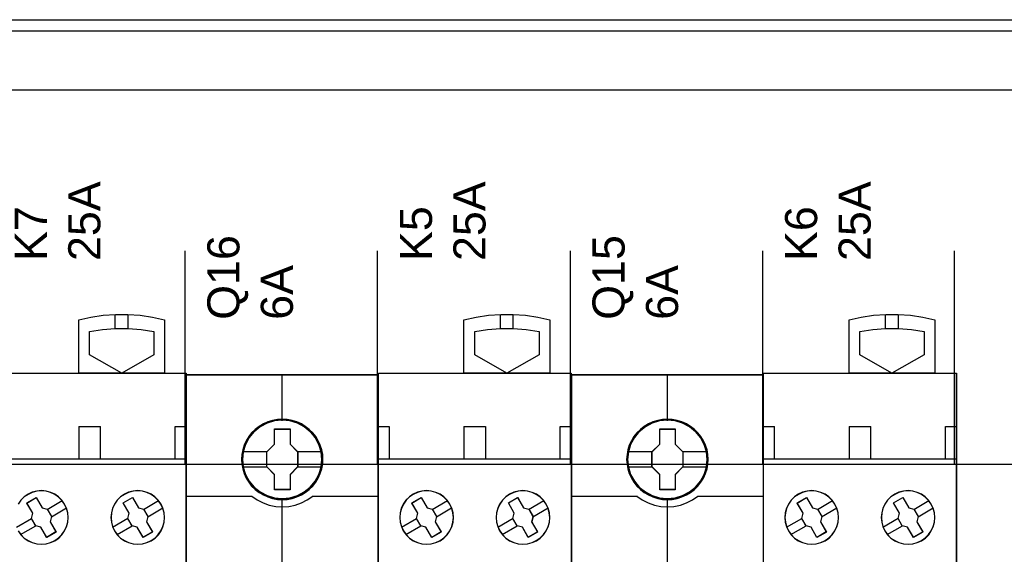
# Model space of a CAD drawing. Extents: x -558982 to 5119495, y -5290134 to 121759.
# Tile 146 of 256: x -473658 to -472737, y -20848 to -20348. Entities that reach past the tile are written whole.
import ezdxf

# ---------------------------------------------------------------- set-up
doc = ezdxf.new("R2010")
doc.units = 0
doc.header["$MEASUREMENT"] = 0
doc.layers.get('0').update_dxf_attribs({"color": 252})
doc.layers.add('45', color=8, linetype='Continuous')
doc.layers.add('50', color=7, linetype='Continuous')
doc.styles.get("Standard").update_dxf_attribs({"font": 'arial.ttf', "bigfont": 'BIGFONT.SHX'})

# ---------------------------------------------------------------- blocks, each defined once
blk = doc.blocks.new('*U1072')
at = {"layer": '50', "color": 7}
for points in [[(503.983265, -85.921426), (839.76091, -85.921426), (839.76091, -735.000783), (503.983265, -735.000783), (503.983265, -85.921426)], [(507.824617, -92.486155), (835.919558, -92.486155), (835.919558, -379.414356), (507.824617, -379.414356), (507.824617, -92.486155)]]:
    blk.add_lwpolyline(points, dxfattribs=at)
blk = doc.blocks.new('*U1074')
at = {"layer": '50', "color": 7}
for points in [[(827.968097, -86.991273), (515.970229, -86.991273)], [(827.968097, -86.991273), (515.970229, -86.991273)], [(509.985212, -127.5157), (834.016113, -127.5157)], [(827.968097, -86.991273), (515.970229, -86.991273)], [(509.985212, -127.5157), (834.016113, -127.5157)], [(617.924818, -127.558071), (617.924818, -107.546106)], [(635.898846, -127.558071), (635.898846, -107.546106)], [(653.960359, -127.558071), (653.960359, -107.546106)], [(671.937038, -127.558071), (671.937038, -107.546106)], [(689.850092, -127.558071), (689.850092, -107.546106)]]:
    blk.add_lwpolyline(points, dxfattribs=at)
blk = doc.blocks.new('*U1078')
at = {"layer": '45', "color": 7}
for points in [[(607.986082, -118.999294), (607.986082, -113.991144), (607.986082, -113.991144), (609.123255, -113.74513), (610.272151, -113.575263), (611.421047, -113.499116), (612.575805, -113.499116), (613.730563, -113.575263), (614.879459, -113.74513), (616.01077, -113.991144), (616.01077, -113.991144), (616.01077, -118.999294), (607.986082, -118.999294)], [(608.993476, -117.2641), (608.993476, -115.089244), (608.993476, -115.089244), (610.189481, -114.895793), (611.391349, -114.801999), (612.59908, -114.801999), (613.812673, -114.895793), (615.008678, -115.089244), (615.008678, -115.089244), (615.008678, -117.2641), (615.008678, -117.2641), (611.995214, -118.999294), (611.995214, -118.999294), (608.993476, -117.2641), (608.993476, -117.2641)], [(599.990556, -118.986054), (618.009651, -118.986054), (618.009651, -118.986054), (618.009651, -202.015715), (618.009651, -202.015715), (599.990556, -202.015715), (599.990556, -202.015715), (599.990556, -118.986054), (599.990556, -118.986054)], [(603.677601, -132.09359), (603.118779, -131.13717), (603.118779, -131.13717), (603.995248, -130.632557), (603.995248, -130.632557), (604.554071, -131.588976), (604.554071, -131.588976), (605.03054, -131.723931), (605.03054, -131.723931), (605.43054, -132.416308), (605.43054, -132.416308), (605.30701, -132.897451), (605.30701, -132.897451), (605.859951, -133.85387), (605.859951, -133.85387), (604.983482, -134.358484), (604.983482, -134.358484), (604.430541, -133.402065), (604.430541, -133.402065), (603.954072, -133.272978), (603.954072, -133.272978), (603.554072, -132.580601), (603.554072, -132.580601), (603.677601, -132.09359), (603.677601, -132.09359)], [(603.680742, -132.094732), (603.124081, -131.141032), (603.997159, -130.637853), (604.55382, -131.591553), (605.028447, -131.726124), (605.426899, -132.416533), (605.303847, -132.896309), (605.854649, -133.850009), (604.98157, -134.353188), (604.430769, -133.399488), (603.956142, -133.270767), (603.55769, -132.580359), (603.680742, -132.094732)], [(615.670519, -131.24418), (615.418265, -130.886574), (615.107346, -130.575866), (614.755363, -130.323783), (614.362315, -130.142048), (613.934069, -130.0248), (613.499956, -129.983763), (613.065843, -130.0248), (612.643463, -130.136186), (612.250416, -130.323783), (611.886699, -130.570004), (611.575781, -130.880711), (611.323526, -131.24418), (611.141668, -131.636961), (611.030207, -132.059054), (610.995009, -132.492872), (611.030207, -132.932553), (611.141668, -133.348783), (611.323526, -133.747427), (611.581647, -134.105033), (611.892566, -134.421603), (612.250416, -134.667824), (612.643463, -134.849559), (613.065843, -134.960944), (613.49409, -135.001981), (613.934069, -134.966807), (614.356449, -134.849559), (614.755363, -134.667824), (615.113213, -134.415741), (615.424131, -134.105033), (615.670519, -133.747427), (615.852377, -133.354646), (615.975572, -132.932553), (616.01077, -132.498735), (615.969705, -132.064917), (615.852377, -131.636961), (615.670519, -131.24418)], [(615.665937, -131.248134), (615.414215, -130.891659), (615.103954, -130.581936), (614.752715, -130.330651), (614.360498, -130.149491), (613.933157, -130.032615), (613.499962, -129.991708), (613.066767, -130.032615), (612.64528, -130.143648), (612.253063, -130.330651), (611.890116, -130.576092), (611.579855, -130.885816), (611.328134, -131.248134), (611.14666, -131.639671), (611.035435, -132.060428), (611.000311, -132.492872), (611.035435, -132.93116), (611.14666, -133.346073), (611.328134, -133.743455), (611.585709, -134.099929), (611.89597, -134.415496), (612.253063, -134.660938), (612.64528, -134.842097), (613.066767, -134.95313), (613.494108, -134.994037), (613.933157, -134.958974), (614.354644, -134.842097), (614.752715, -134.660938), (615.109808, -134.409653), (615.420069, -134.099929), (615.665937, -133.743455), (615.84741, -133.351917), (615.970344, -132.93116), (616.005468, -132.498716), (615.96449, -132.066272), (615.84741, -131.639671), (615.665937, -131.248134)], [(612.134954, -131.131379), (613.004882, -130.632557), (613.004882, -130.632557), (613.557404, -131.589123), (613.557404, -131.589123), (614.039391, -131.724098), (614.039391, -131.724098), (614.439087, -132.416582), (614.439087, -132.416582), (614.315651, -132.897799), (614.315651, -132.897799), (614.868173, -133.854365), (614.868173, -133.854365), (613.998245, -134.353188), (613.998245, -134.353188), (613.445724, -133.40249), (613.445724, -133.40249), (612.957859, -133.273383), (612.957859, -133.273383), (612.558162, -132.575031), (612.558162, -132.575031), (612.687476, -132.093814), (612.687476, -132.093814), (612.134954, -131.131379), (612.134954, -131.131379)], [(612.140256, -131.135256), (613.006809, -130.637853), (613.557187, -131.591696), (614.037304, -131.726287), (614.43545, -132.416799), (614.312493, -132.896646), (614.862871, -133.850489), (613.996318, -134.347892), (613.44594, -133.399901), (612.959968, -133.271161), (612.561823, -132.574797), (612.690634, -132.09495), (612.140256, -131.135256)]]:
    blk.add_lwpolyline(points, close=True, dxfattribs=at)
for points in [[(611.392664, -114.815239), (611.392664, -113.499116)], [(612.590933, -114.815239), (612.590933, -113.499116)], [(607.986082, -123.988383), (610.006172, -123.988383)], [(607.986082, -123.988383), (607.986082, -127.007258)], [(609.992917, -123.988383), (609.992917, -127.007258)], [(616.991653, -127.007258), (616.991653, -123.988383)], [(616.991653, -123.988383), (618.009651, -123.988383)], [(599.990556, -126.994018), (618.009651, -126.994018)], [(602.318482, -133.747427), (602.570708, -134.105033), (602.881592, -134.421603), (603.239401, -134.667824), (603.638271, -134.849559), (604.054737, -134.960944), (604.488801, -135.001981), (604.922865, -134.966807), (605.351063, -134.849559), (605.749933, -134.667824), (606.107742, -134.415741), (606.41276, -134.105033), (606.664986, -133.747427), (606.846824, -133.354646), (606.964138, -132.932553), (607.005199, -132.498735), (606.964138, -132.064917), (606.846824, -131.636961), (606.659121, -131.24418), (606.659121, -131.24418), (606.406894, -130.886574), (606.101876, -130.575866), (605.749933, -130.323783), (605.356929, -130.142048), (604.922865, -130.0248), (604.488801, -129.983763), (604.054737, -130.0248), (603.638271, -130.136186), (603.239401, -130.323783), (602.881592, -130.570004), (602.564842, -130.880711), (602.318482, -131.24418)], [(602.323078, -133.743455), (602.574771, -134.099929), (602.884998, -134.415496), (603.242052, -134.660938), (603.640079, -134.842097), (604.055666, -134.95313), (604.488814, -134.994037), (604.921961, -134.958974), (605.349255, -134.842097), (605.747282, -134.660938), (606.104335, -134.409653), (606.408709, -134.099929), (606.660403, -133.743455), (606.841856, -133.351917), (606.958923, -132.93116), (606.999896, -132.498716), (606.958923, -132.066272), (606.841856, -131.639671), (606.654549, -131.248134), (606.654549, -131.248134), (606.402856, -130.891659), (606.098482, -130.581936), (605.747282, -130.330651), (605.355108, -130.149491), (604.921961, -130.032615), (604.488814, -129.991708), (604.055666, -130.032615), (603.640079, -130.143648), (603.242052, -130.330651), (602.884998, -130.576092), (602.568918, -130.885816), (602.323078, -131.248134)], [(605.022223, -131.734181), (606.437877, -130.913259)], [(614.030445, -131.734181), (615.443448, -130.913259)], [(605.419879, -132.422697), (606.835532, -131.604423)], [(614.428101, -132.422697), (615.846406, -131.604423)], [(602.148499, -133.394563), (603.566804, -132.57364)], [(602.546155, -134.083078), (603.96446, -133.262156)], [(611.15142, -133.394563), (612.569724, -132.568344)], [(611.557028, -134.083078), (612.96738, -133.262156)]]:
    blk.add_lwpolyline(points, dxfattribs=at)
at = {"layer": '45', "color": 59}
blk.add_lwpolyline([(599.995858, -118.99135), (618.004349, -118.99135), (618.004349, -202.010419), (599.995858, -202.010419), (599.995858, -118.99135)], close=True, dxfattribs=at)
blk = doc.blocks.new('*U1079')
at = {"layer": '45', "color": 7}
for points in [[(635.994284, -119.158183), (618.007, -119.158183), (618.007, -200.929979), (635.994284, -200.929979), (635.994284, -119.158183)], [(635.975726, -119.179368), (618.025558, -119.179368), (618.025558, -200.908794), (635.975726, -200.908794), (635.975726, -119.179368)], [(630.808856, -127.065624), (630.786521, -126.613831), (630.71393, -126.162037), (630.557581, -125.726773), (630.373313, -125.308038), (630.138789, -124.916851), (629.859595, -124.569741), (629.524561, -124.25018), (629.156024, -123.969186), (628.787487, -123.726761), (628.351944, -123.539432), (627.9164, -123.412709), (627.458521, -123.324554), (627.006226, -123.302516), (626.548347, -123.324554), (626.101636, -123.412709), (625.64934, -123.539432), (625.236132, -123.726761), (624.84526, -123.969186), (624.482307, -124.25018), (624.14169, -124.569741), (623.879247, -124.916851), (623.633555, -125.308038), (623.432535, -125.726773), (623.315274, -126.162037), (623.225931, -126.613831), (623.192428, -127.065624), (623.225931, -127.511908), (623.315274, -127.952682), (623.432535, -128.387946), (623.633555, -128.801172), (623.879247, -129.197868), (624.14169, -129.555997), (624.482307, -129.875558), (624.84526, -130.156552), (625.236132, -130.387958), (625.64934, -130.575287), (626.101636, -130.707519), (626.548347, -130.801184), (627.006226, -130.823222), (627.458521, -130.801184), (627.9164, -130.707519), (628.351944, -130.575287), (628.787487, -130.387958), (629.156024, -130.156552), (629.524561, -129.875558), (629.859595, -129.555997), (630.138789, -129.197868), (630.373313, -128.801172), (630.557581, -128.387946), (630.71393, -127.952682), (630.786521, -127.511908), (630.808856, -127.065624)], [(630.808856, -127.065624), (630.786521, -126.613831), (630.71393, -126.162037), (630.557581, -125.726773), (630.373313, -125.308038), (630.138789, -124.916851), (629.859595, -124.569741), (629.524561, -124.25018), (629.156024, -123.969186), (628.787487, -123.726761), (628.351944, -123.539432), (627.9164, -123.412709), (627.458521, -123.324554), (627.006226, -123.302516), (626.548347, -123.324554), (626.101636, -123.412709), (625.64934, -123.539432), (625.236132, -123.726761), (624.84526, -123.969186), (624.482307, -124.25018), (624.14169, -124.569741), (623.879247, -124.916851), (623.633555, -125.308038), (623.432535, -125.726773), (623.315274, -126.162037), (623.225931, -126.613831), (623.192428, -127.065624), (623.225931, -127.511908), (623.315274, -127.952682), (623.432535, -128.387946), (623.633555, -128.801172), (623.879247, -129.197868), (624.14169, -129.555997), (624.482307, -129.875558), (624.84526, -130.156552), (625.236132, -130.387958), (625.64934, -130.575287), (626.101636, -130.707519), (626.548347, -130.801184), (627.006226, -130.823222), (627.458521, -130.801184), (627.9164, -130.707519), (628.351944, -130.575287), (628.787487, -130.387958), (629.156024, -130.156552), (629.524561, -129.875558), (629.859595, -129.555997), (630.138789, -129.197868), (630.373313, -128.801172), (630.557581, -128.387946), (630.71393, -127.952682), (630.786521, -127.511908), (630.808856, -127.065624)], [(626.284783, -124.20553), (627.73871, -124.20553), (627.73871, -125.635029), (628.460038, -126.341499), (628.460038, -127.770998), (627.73871, -128.488507), (627.73871, -129.906967), (626.284783, -129.906967), (626.284783, -128.488507), (625.546548, -127.770998), (625.546548, -126.341499), (626.284783, -125.635029), (626.284783, -124.20553)], [(626.284783, -124.20553), (627.73871, -124.20553), (627.73871, -124.20553), (627.73871, -125.635029), (627.73871, -125.635029), (628.460038, -126.341499), (628.460038, -126.341499), (628.460038, -127.770998), (628.460038, -127.770998), (627.73871, -128.488507), (627.73871, -128.488507), (627.73871, -129.906967), (627.73871, -129.906967), (626.284783, -129.906967), (626.284783, -129.906967), (626.284783, -128.488507), (626.284783, -128.488507), (625.546548, -127.770998), (625.546548, -127.770998), (625.546548, -126.341499), (625.546548, -126.341499), (626.284783, -125.635029), (626.284783, -125.635029), (626.284783, -124.20553), (626.284783, -124.20553)], [(626.293264, -124.224067), (627.727347, -124.224067), (627.727347, -125.64427), (628.438829, -126.346147), (628.438829, -127.76635), (627.727347, -128.479194), (627.727347, -129.88843), (626.293264, -129.88843), (626.293264, -128.479194), (625.565106, -127.76635), (625.565106, -126.346147), (626.293264, -125.64427), (626.293264, -124.224067)]]:
    blk.add_lwpolyline(points, close=True, dxfattribs=at)
at = {"layer": '45', "color": 139}
for points in [[(635.994284, -119.158183), (618.007, -119.158183), (618.007, -200.929979), (635.994284, -200.929979), (635.994284, -119.158183)], [(630.787648, -127.064285), (630.765429, -126.614878), (630.693217, -126.165471), (630.537685, -125.732506), (630.354378, -125.315982), (630.121079, -124.926861), (629.843342, -124.581585), (629.510058, -124.263712), (629.143445, -123.984202), (628.776833, -123.743057), (628.343563, -123.556717), (627.910294, -123.430664), (627.454805, -123.342975), (627.004871, -123.321053), (626.549383, -123.342975), (626.105004, -123.430664), (625.65507, -123.556717), (625.244019, -123.743057), (624.855188, -123.984202), (624.49413, -124.263712), (624.155291, -124.581585), (623.894218, -124.926861), (623.64981, -125.315982), (623.449839, -125.732506), (623.333189, -126.165471), (623.244314, -126.614878), (623.210985, -127.064285), (623.244314, -127.508212), (623.333189, -127.946658), (623.449839, -128.379623), (623.64981, -128.790666), (623.894218, -129.185268), (624.155291, -129.541505), (624.49413, -129.859378), (624.855188, -130.138888), (625.244019, -130.369072), (625.65507, -130.555411), (626.105004, -130.686945), (626.549383, -130.780115), (627.004871, -130.802037), (627.454805, -130.780115), (627.910294, -130.686945), (628.343563, -130.555411), (628.776833, -130.369072), (629.143445, -130.138888), (629.510058, -129.859378), (629.843342, -129.541505), (630.121079, -129.185268), (630.354378, -128.790666), (630.537685, -128.379623), (630.693217, -127.946658), (630.765429, -127.508212), (630.787648, -127.064285)], [(630.718721, -127.065517), (630.640563, -126.343578), (630.434003, -125.660216), (630.093458, -125.026452), (629.624511, -124.469843), (629.066241, -124.012431), (628.424231, -123.676261), (627.726393, -123.461332), (627.000642, -123.3952), (626.274891, -123.461332), (625.577053, -123.676261), (624.940625, -124.012431), (624.376773, -124.469843), (623.907826, -125.026452), (623.567281, -125.660216), (623.360721, -126.343578), (623.282563, -127.065517), (623.360721, -127.781945), (623.567281, -128.470819), (623.907826, -129.099071), (624.376773, -129.655681), (624.940625, -130.107582), (625.577053, -130.449263), (626.274891, -130.65868), (627.000642, -130.735834), (627.726393, -130.65868), (628.424231, -130.449263), (629.066241, -130.107582), (629.624511, -129.655681), (630.093458, -129.099071), (630.434003, -128.470819), (630.640563, -127.781945), (630.718721, -127.065517)], [(630.713419, -127.05879), (630.640838, -126.3426), (630.434263, -125.659464), (630.088109, -125.020402), (629.630293, -124.463977), (629.066398, -124.012226), (628.418755, -123.670658), (627.720865, -123.46131), (626.995059, -123.3952), (626.274836, -123.46131), (625.582529, -123.670658), (624.934887, -124.012226), (624.370991, -124.463977), (623.913175, -125.020402), (623.567021, -125.659464), (623.354863, -126.3426), (623.287865, -127.05879), (623.354863, -127.774981), (623.567021, -128.463626), (623.913175, -129.09167), (624.370991, -129.653604), (624.934887, -130.105355), (625.582529, -130.441413), (626.274836, -130.65627), (626.995059, -130.72789), (627.720865, -130.65627), (628.418755, -130.441413), (629.066398, -130.105355), (629.630293, -129.653604), (630.088109, -129.09167), (630.434263, -128.463626), (630.640838, -127.774981), (630.713419, -127.05879)]]:
    blk.add_lwpolyline(points, close=True, dxfattribs=at)
for points in [[(626.975457, -119.158183), (626.975457, -123.440219)], [(618.007, -130.486909), (624.19452, -130.486909)], [(624.152103, -130.486909), (624.65554, -130.845599), (625.203726, -131.135967), (625.779881, -131.33524), (626.389599, -131.471883), (626.993723, -131.511738), (627.609034, -131.471883), (628.218752, -131.33524), (628.794907, -131.135967), (629.331906, -130.845599), (629.84653, -130.486909)], [(626.975457, -130.682871), (626.975457, -137.912283)], [(629.806764, -130.486909), (635.994284, -130.486909)]]:
    blk.add_lwpolyline(points, dxfattribs=at)
at = {"layer": '45', "color": 7}
for points in [[(623.264006, -126.326687), (625.588965, -126.326687)], [(628.417621, -126.326687), (630.734627, -126.326687)], [(623.264006, -127.746088), (625.588965, -127.746088)], [(628.417621, -127.746088), (630.734627, -127.746088)]]:
    blk.add_lwpolyline(points, dxfattribs=at)
blk = doc.blocks.new('*U1080')
at = {"layer": '45', "color": 7}
for points in [[(643.987159, -118.999294), (643.987159, -113.991144), (643.987159, -113.991144), (645.123956, -113.74513), (646.272473, -113.575263), (647.420989, -113.499116), (648.575366, -113.499116), (649.729742, -113.575263), (650.878259, -113.74513), (652.009196, -113.991144), (652.009196, -113.991144), (652.009196, -118.999294), (643.987159, -118.999294)], [(644.994553, -117.2641), (644.994553, -115.089244), (644.994553, -115.089244), (646.190558, -114.895793), (647.392426, -114.801999), (648.600157, -114.801999), (649.81375, -114.895793), (651.009755, -115.089244), (651.009755, -115.089244), (651.009755, -117.2641), (651.009755, -117.2641), (647.996291, -118.999294), (647.996291, -118.999294), (644.994553, -117.2641), (644.994553, -117.2641)], [(635.988982, -118.986054), (654.010728, -118.986054), (654.010728, -118.986054), (654.010728, -202.015715), (654.010728, -202.015715), (635.988982, -202.015715), (635.988982, -202.015715), (635.988982, -118.986054), (635.988982, -118.986054)], [(642.660198, -131.24418), (642.407971, -130.886574), (642.102953, -130.575866), (641.75101, -130.323783), (641.358006, -130.142048), (640.923942, -130.0248), (640.489878, -129.983763), (640.055814, -130.0248), (639.639348, -130.136186), (639.240478, -130.323783), (638.882669, -130.570004), (638.565919, -130.880711), (638.319559, -131.24418), (638.131855, -131.636961), (638.026272, -132.064917), (637.985212, -132.492872), (638.026272, -132.932553), (638.137721, -133.348783), (638.319559, -133.747427), (638.571785, -134.105033), (638.882669, -134.421603), (639.240478, -134.667824), (639.639348, -134.849559), (640.055814, -134.960944), (640.489878, -135.001981), (640.923942, -134.966807), (641.35214, -134.849559), (641.75101, -134.667824), (642.108819, -134.415741), (642.413837, -134.105033), (642.666063, -133.747427), (642.847901, -133.354646), (642.965215, -132.932553), (643.006276, -132.498735), (642.965215, -132.064917), (642.847901, -131.636961), (642.660198, -131.24418)], [(642.655626, -131.248134), (642.403933, -130.891659), (642.099559, -130.581936), (641.748359, -130.330651), (641.356185, -130.149491), (640.923038, -130.032615), (640.489891, -129.991708), (640.056743, -130.032615), (639.641156, -130.143648), (639.243129, -130.330651), (638.886075, -130.576092), (638.569995, -130.885816), (638.324155, -131.248134), (638.136848, -131.639671), (638.031488, -132.066272), (637.990514, -132.492872), (638.031488, -132.93116), (638.142701, -133.346073), (638.324155, -133.743455), (638.575848, -134.099929), (638.886075, -134.415496), (639.243129, -134.660938), (639.641156, -134.842097), (640.056743, -134.95313), (640.489891, -134.994037), (640.923038, -134.958974), (641.350332, -134.842097), (641.748359, -134.660938), (642.105412, -134.409653), (642.409786, -134.099929), (642.66148, -133.743455), (642.842933, -133.351917), (642.96, -132.93116), (643.000973, -132.498716), (642.96, -132.066272), (642.842933, -131.639671), (642.655626, -131.248134)], [(639.678138, -132.09359), (639.119856, -131.13717), (639.119856, -131.13717), (639.995477, -130.632557), (639.995477, -130.632557), (640.553759, -131.588976), (640.553759, -131.588976), (641.029768, -131.723931), (641.029768, -131.723931), (641.429381, -132.416308), (641.429381, -132.416308), (641.305971, -132.897451), (641.305971, -132.897451), (641.858377, -133.85387), (641.858377, -133.85387), (640.982755, -134.358484), (640.982755, -134.358484), (640.43035, -133.402065), (640.43035, -133.402065), (639.954341, -133.272978), (639.954341, -133.272978), (639.554728, -132.580601), (639.554728, -132.580601), (639.678138, -132.09359), (639.678138, -132.09359)], [(639.681278, -132.094732), (639.125158, -131.141032), (639.997389, -130.637853), (640.553509, -131.591553), (641.027675, -131.726124), (641.42574, -132.416533), (641.302808, -132.896309), (641.853075, -133.850009), (640.980844, -134.353188), (640.430577, -133.399488), (639.956411, -133.270767), (639.558346, -132.580359), (639.681278, -132.094732)], [(651.668945, -131.24418), (651.416691, -130.886574), (651.105772, -130.575866), (650.753789, -130.323783), (650.360741, -130.142048), (649.932495, -130.0248), (649.498382, -129.983763), (649.064269, -130.0248), (648.641889, -130.136186), (648.248841, -130.323783), (647.885125, -130.570004), (647.574207, -130.880711), (647.321952, -131.24418), (647.140094, -131.636961), (647.028633, -132.059054), (646.993435, -132.492872), (647.028633, -132.932553), (647.140094, -133.348783), (647.321952, -133.747427), (647.580073, -134.105033), (647.890992, -134.421603), (648.248841, -134.667824), (648.641889, -134.849559), (649.064269, -134.960944), (649.492516, -135.001981), (649.932495, -134.966807), (650.354875, -134.849559), (650.753789, -134.667824), (651.111639, -134.415741), (651.422557, -134.105033), (651.668945, -133.747427), (651.850803, -133.354646), (651.973997, -132.932553), (652.009196, -132.498735), (651.968131, -132.064917), (651.850803, -131.636961), (651.668945, -131.24418)], [(651.664363, -131.248134), (651.412641, -130.891659), (651.10238, -130.581936), (650.751141, -130.330651), (650.358924, -130.149491), (649.931583, -130.032615), (649.498388, -129.991708), (649.065193, -130.032615), (648.643706, -130.143648), (648.251489, -130.330651), (647.888542, -130.576092), (647.578281, -130.885816), (647.32656, -131.248134), (647.145086, -131.639671), (647.033861, -132.060428), (646.998737, -132.492872), (647.033861, -132.93116), (647.145086, -133.346073), (647.32656, -133.743455), (647.584135, -134.099929), (647.894396, -134.415496), (648.251489, -134.660938), (648.643706, -134.842097), (649.065193, -134.95313), (649.492534, -134.994037), (649.931583, -134.958974), (650.35307, -134.842097), (650.751141, -134.660938), (651.108234, -134.409653), (651.418495, -134.099929), (651.664363, -133.743455), (651.845836, -133.351917), (651.96877, -132.93116), (652.003894, -132.498716), (651.962916, -132.066272), (651.845836, -131.639671), (651.664363, -131.248134)], [(648.136031, -131.131379), (649.005959, -130.632557), (649.005959, -130.632557), (649.558481, -131.589123), (649.558481, -131.589123), (650.040468, -131.724098), (650.040468, -131.724098), (650.440164, -132.416582), (650.440164, -132.416582), (650.316728, -132.897799), (650.316728, -132.897799), (650.86925, -133.854365), (650.86925, -133.854365), (649.999322, -134.353188), (649.999322, -134.353188), (649.446801, -133.40249), (649.446801, -133.40249), (648.958936, -133.273383), (648.958936, -133.273383), (648.559239, -132.575031), (648.559239, -132.575031), (648.688553, -132.093814), (648.688553, -132.093814), (648.136031, -131.131379), (648.136031, -131.131379)], [(648.141333, -131.135256), (649.007886, -130.637853), (649.558264, -131.591696), (650.038381, -131.726287), (650.436527, -132.416799), (650.31357, -132.896646), (650.863948, -133.850489), (649.997395, -134.347892), (649.447017, -133.399901), (648.961045, -133.271161), (648.5629, -132.574797), (648.691711, -132.09495), (648.141333, -131.135256)]]:
    blk.add_lwpolyline(points, close=True, dxfattribs=at)
for points in [[(647.39109, -114.815239), (647.39109, -113.499116)], [(648.59201, -114.815239), (648.59201, -113.499116)], [(635.988982, -123.988383), (636.999027, -123.988383)], [(636.98312, -123.988383), (636.98312, -127.007258)], [(643.987159, -123.988383), (646.007249, -123.988383)], [(643.987159, -123.988383), (643.987159, -127.007258)], [(645.993994, -123.988383), (645.993994, -127.007258)], [(652.990079, -127.007258), (652.990079, -123.988383)], [(652.990079, -123.988383), (654.010728, -123.988383)], [(635.988982, -126.994018), (654.010728, -126.994018)], [(641.020649, -131.734181), (642.438954, -130.913259)], [(650.031522, -131.734181), (651.441874, -130.913259)], [(641.418305, -132.422697), (642.836609, -131.604423)], [(650.429178, -132.422697), (651.844832, -131.604423)], [(638.149576, -133.394563), (639.56523, -132.57364)], [(638.547232, -134.083078), (639.962885, -133.262156)], [(647.152497, -133.394563), (648.570801, -132.568344)], [(647.555454, -134.083078), (648.968457, -133.262156)]]:
    blk.add_lwpolyline(points, dxfattribs=at)
at = {"layer": '45', "color": 59}
blk.add_lwpolyline([(635.994284, -118.99135), (654.005426, -118.99135), (654.005426, -202.010419), (635.994284, -202.010419), (635.994284, -118.99135)], close=True, dxfattribs=at)
blk = doc.blocks.new('*U1081')
at = {"layer": '45', "color": 7}
for points in [[(671.995361, -119.158183), (654.005426, -119.158183), (654.005426, -200.929979), (671.995361, -200.929979), (671.995361, -119.158183)], [(671.974152, -119.179368), (654.023984, -119.179368), (654.023984, -200.908794), (671.974152, -200.908794), (671.974152, -119.179368)], [(666.807282, -127.065624), (666.784954, -126.613831), (666.712389, -126.162037), (666.556094, -125.726773), (666.37189, -125.308038), (666.137448, -124.916851), (665.858351, -124.569741), (665.523434, -124.25018), (665.155025, -123.969186), (664.786617, -123.726761), (664.351225, -123.539432), (663.915833, -123.412709), (663.458113, -123.324554), (663.005975, -123.302516), (662.548256, -123.324554), (662.1017, -123.412709), (661.649562, -123.539432), (661.236498, -123.726761), (660.845762, -123.969186), (660.482935, -124.25018), (660.142436, -124.569741), (659.880085, -124.916851), (659.634479, -125.308038), (659.433529, -125.726773), (659.316308, -126.162037), (659.226997, -126.613831), (659.193505, -127.065624), (659.226997, -127.511908), (659.316308, -127.952682), (659.433529, -128.387946), (659.634479, -128.801172), (659.880085, -129.197868), (660.142436, -129.555997), (660.482935, -129.875558), (660.845762, -130.156552), (661.236498, -130.387958), (661.649562, -130.575287), (662.1017, -130.707519), (662.548256, -130.801184), (663.005975, -130.823222), (663.458113, -130.801184), (663.915833, -130.707519), (664.351225, -130.575287), (664.786617, -130.387958), (665.155025, -130.156552), (665.523434, -129.875558), (665.858351, -129.555997), (666.137448, -129.197868), (666.37189, -128.801172), (666.556094, -128.387946), (666.712389, -127.952682), (666.784954, -127.511908), (666.807282, -127.065624)], [(666.807282, -127.065624), (666.784954, -126.613831), (666.712389, -126.162037), (666.556094, -125.726773), (666.37189, -125.308038), (666.137448, -124.916851), (665.858351, -124.569741), (665.523434, -124.25018), (665.155025, -123.969186), (664.786617, -123.726761), (664.351225, -123.539432), (663.915833, -123.412709), (663.458113, -123.324554), (663.005975, -123.302516), (662.548256, -123.324554), (662.1017, -123.412709), (661.649562, -123.539432), (661.236498, -123.726761), (660.845762, -123.969186), (660.482935, -124.25018), (660.142436, -124.569741), (659.880085, -124.916851), (659.634479, -125.308038), (659.433529, -125.726773), (659.316308, -126.162037), (659.226997, -126.613831), (659.193505, -127.065624), (659.226997, -127.511908), (659.316308, -127.952682), (659.433529, -128.387946), (659.634479, -128.801172), (659.880085, -129.197868), (660.142436, -129.555997), (660.482935, -129.875558), (660.845762, -130.156552), (661.236498, -130.387958), (661.649562, -130.575287), (662.1017, -130.707519), (662.548256, -130.801184), (663.005975, -130.823222), (663.458113, -130.801184), (663.915833, -130.707519), (664.351225, -130.575287), (664.786617, -130.387958), (665.155025, -130.156552), (665.523434, -129.875558), (665.858351, -129.555997), (666.137448, -129.197868), (666.37189, -128.801172), (666.556094, -128.387946), (666.712389, -127.952682), (666.784954, -127.511908), (666.807282, -127.065624)], [(662.285188, -124.20553), (663.737792, -124.20553), (663.737792, -125.635029), (664.458464, -126.341499), (664.458464, -127.770998), (663.737792, -128.488507), (663.737792, -129.906967), (662.285188, -129.906967), (662.285188, -128.488507), (661.547625, -127.770998), (661.547625, -126.341499), (662.285188, -125.635029), (662.285188, -124.20553)], [(662.285188, -124.20553), (663.737792, -124.20553), (663.737792, -124.20553), (663.737792, -125.635029), (663.737792, -125.635029), (664.458464, -126.341499), (664.458464, -126.341499), (664.458464, -127.770998), (664.458464, -127.770998), (663.737792, -128.488507), (663.737792, -128.488507), (663.737792, -129.906967), (663.737792, -129.906967), (662.285188, -129.906967), (662.285188, -129.906967), (662.285188, -128.488507), (662.285188, -128.488507), (661.547625, -127.770998), (661.547625, -127.770998), (661.547625, -126.341499), (661.547625, -126.341499), (662.285188, -125.635029), (662.285188, -125.635029), (662.285188, -124.20553), (662.285188, -124.20553)], [(662.294341, -124.224067), (663.728424, -124.224067), (663.728424, -125.64427), (664.439906, -126.346147), (664.439906, -127.76635), (663.728424, -128.479194), (663.728424, -129.88843), (662.294341, -129.88843), (662.294341, -128.479194), (661.566183, -127.76635), (661.566183, -126.346147), (662.294341, -125.64427), (662.294341, -124.224067)]]:
    blk.add_lwpolyline(points, close=True, dxfattribs=at)
at = {"layer": '45', "color": 139}
for points in [[(671.995361, -119.158183), (654.005426, -119.158183), (654.005426, -200.929979), (671.995361, -200.929979), (671.995361, -119.158183)], [(666.788725, -127.064285), (666.766506, -126.614878), (666.694294, -126.165471), (666.538762, -125.732506), (666.355455, -125.315982), (666.122156, -124.926861), (665.844419, -124.581585), (665.511135, -124.263712), (665.144522, -123.984202), (664.77791, -123.743057), (664.34464, -123.556717), (663.911371, -123.430664), (663.455882, -123.342975), (663.005948, -123.321053), (662.55046, -123.342975), (662.106081, -123.430664), (661.656147, -123.556717), (661.245096, -123.743057), (660.856265, -123.984202), (660.495207, -124.263712), (660.156368, -124.581585), (659.895295, -124.926861), (659.650887, -125.315982), (659.450916, -125.732506), (659.334266, -126.165471), (659.245391, -126.614878), (659.212062, -127.064285), (659.245391, -127.508212), (659.334266, -127.946658), (659.450916, -128.379623), (659.650887, -128.790666), (659.895295, -129.185268), (660.156368, -129.541505), (660.495207, -129.859378), (660.856265, -130.138888), (661.245096, -130.369072), (661.656147, -130.555411), (662.106081, -130.686945), (662.55046, -130.780115), (663.005948, -130.802037), (663.455882, -130.780115), (663.911371, -130.686945), (664.34464, -130.555411), (664.77791, -130.369072), (665.144522, -130.138888), (665.511135, -129.859378), (665.844419, -129.541505), (666.122156, -129.185268), (666.355455, -128.790666), (666.538762, -128.379623), (666.694294, -127.946658), (666.766506, -127.508212), (666.788725, -127.064285)], [(666.719798, -127.065517), (666.641612, -126.343578), (666.434979, -125.660216), (666.094312, -125.026452), (665.625198, -124.469843), (665.066729, -124.012431), (664.42449, -123.676261), (663.726403, -123.461332), (663.000394, -123.3952), (662.274384, -123.461332), (661.576297, -123.676261), (660.939642, -124.012431), (660.375589, -124.469843), (659.906475, -125.026452), (659.565808, -125.660216), (659.359175, -126.343578), (659.280989, -127.065517), (659.359175, -127.781945), (659.565808, -128.470819), (659.906475, -129.099071), (660.375589, -129.655681), (660.939642, -130.107582), (661.576297, -130.449263), (662.274384, -130.65868), (663.000394, -130.735834), (663.726403, -130.65868), (664.42449, -130.449263), (665.066729, -130.107582), (665.625198, -129.655681), (666.094312, -129.099071), (666.434979, -128.470819), (666.641612, -127.781945), (666.719798, -127.065517)], [(666.714496, -127.05879), (666.641889, -126.3426), (666.43524, -125.659464), (666.088963, -125.020402), (665.630983, -124.463977), (665.066887, -124.012226), (664.419013, -123.670658), (663.720874, -123.46131), (662.994808, -123.3952), (662.274328, -123.46131), (661.581774, -123.670658), (660.933901, -124.012226), (660.369804, -124.463977), (659.911824, -125.020402), (659.565547, -125.659464), (659.353313, -126.3426), (659.286291, -127.05879), (659.353313, -127.774981), (659.565547, -128.463626), (659.911824, -129.09167), (660.369804, -129.653604), (660.933901, -130.105355), (661.581774, -130.441413), (662.274328, -130.65627), (662.994808, -130.72789), (663.720874, -130.65627), (664.419013, -130.441413), (665.066887, -130.105355), (665.630983, -129.653604), (666.088963, -129.09167), (666.43524, -128.463626), (666.641889, -127.774981), (666.714496, -127.05879)]]:
    blk.add_lwpolyline(points, close=True, dxfattribs=at)
for points in [[(662.973883, -119.158183), (662.973883, -123.440219)], [(654.005426, -130.486909), (660.192946, -130.486909)], [(660.15318, -130.486909), (660.656617, -130.845599), (661.204803, -131.135967), (661.780958, -131.33524), (662.390676, -131.471883), (662.9948, -131.511738), (663.610111, -131.471883), (664.219829, -131.33524), (664.795984, -131.135967), (665.332983, -130.845599), (665.847607, -130.486909)], [(662.973883, -130.682871), (662.973883, -137.912283)], [(665.80519, -130.486909), (671.995361, -130.486909)]]:
    blk.add_lwpolyline(points, dxfattribs=at)
at = {"layer": '45', "color": 7}
for points in [[(659.265083, -126.326687), (661.587391, -126.326687)], [(664.418698, -126.326687), (666.735704, -126.326687)], [(659.265083, -127.746088), (661.587391, -127.746088)], [(664.418698, -127.746088), (666.735704, -127.746088)]]:
    blk.add_lwpolyline(points, dxfattribs=at)
blk = doc.blocks.new('*U1082')
at = {"layer": '45', "color": 7}
for points in [[(679.988236, -118.999294), (679.988236, -113.991144), (679.988236, -113.991144), (681.125033, -113.74513), (682.27355, -113.575263), (683.422066, -113.499116), (684.576443, -113.499116), (685.730819, -113.575263), (686.879336, -113.74513), (688.010273, -113.991144), (688.010273, -113.991144), (688.010273, -118.999294), (679.988236, -118.999294)], [(680.992979, -117.2641), (680.992979, -115.089244), (680.992979, -115.089244), (682.188984, -114.895793), (683.390852, -114.801999), (684.598582, -114.801999), (685.812176, -114.895793), (687.008181, -115.089244), (687.008181, -115.089244), (687.008181, -117.2641), (687.008181, -117.2641), (683.994717, -118.999294), (683.994717, -118.999294), (680.992979, -117.2641), (680.992979, -117.2641)], [(671.990059, -118.986054), (690.011805, -118.986054), (690.011805, -118.986054), (690.011805, -202.015715), (690.011805, -202.015715), (671.990059, -202.015715), (671.990059, -202.015715), (671.990059, -118.986054), (671.990059, -118.986054)], [(678.658623, -131.24418), (678.406397, -130.886574), (678.101379, -130.575866), (677.749436, -130.323783), (677.356432, -130.142048), (676.922368, -130.0248), (676.488304, -129.983763), (676.05424, -130.0248), (675.637773, -130.136186), (675.238904, -130.323783), (674.881095, -130.570004), (674.564345, -130.880711), (674.317985, -131.24418), (674.130281, -131.636961), (674.024698, -132.064917), (673.983638, -132.492872), (674.024698, -132.932553), (674.136147, -133.348783), (674.317985, -133.747427), (674.570211, -134.105033), (674.881095, -134.421603), (675.238904, -134.667824), (675.637773, -134.849559), (676.05424, -134.960944), (676.488304, -135.001981), (676.922368, -134.966807), (677.350566, -134.849559), (677.749436, -134.667824), (678.107245, -134.415741), (678.412263, -134.105033), (678.664489, -133.747427), (678.846327, -133.354646), (678.963641, -132.932553), (679.004701, -132.498735), (678.963641, -132.064917), (678.846327, -131.636961), (678.658623, -131.24418)], [(678.654052, -131.248134), (678.402359, -130.891659), (678.097985, -130.581936), (677.746785, -130.330651), (677.354611, -130.149491), (676.921464, -130.032615), (676.488316, -129.991708), (676.055169, -130.032615), (675.639582, -130.143648), (675.241555, -130.330651), (674.884501, -130.576092), (674.568421, -130.885816), (674.322581, -131.248134), (674.135274, -131.639671), (674.029914, -132.066272), (673.98894, -132.492872), (674.029914, -132.93116), (674.141127, -133.346073), (674.322581, -133.743455), (674.574274, -134.099929), (674.884501, -134.415496), (675.241555, -134.660938), (675.639582, -134.842097), (676.055169, -134.95313), (676.488316, -134.994037), (676.921464, -134.958974), (677.348757, -134.842097), (677.746785, -134.660938), (678.103838, -134.409653), (678.408212, -134.099929), (678.659906, -133.743455), (678.841359, -133.351917), (678.958426, -132.93116), (678.999399, -132.498716), (678.958426, -132.066272), (678.841359, -131.639671), (678.654052, -131.248134)], [(675.679215, -132.09359), (675.120933, -131.13717), (675.120933, -131.13717), (675.996554, -130.632557), (675.996554, -130.632557), (676.554836, -131.588976), (676.554836, -131.588976), (677.030845, -131.723931), (677.030845, -131.723931), (677.430458, -132.416308), (677.430458, -132.416308), (677.307048, -132.897451), (677.307048, -132.897451), (677.859454, -133.85387), (677.859454, -133.85387), (676.983832, -134.358484), (676.983832, -134.358484), (676.431427, -133.402065), (676.431427, -133.402065), (675.955418, -133.272978), (675.955418, -133.272978), (675.555805, -132.580601), (675.555805, -132.580601), (675.679215, -132.09359), (675.679215, -132.09359)], [(675.682355, -132.094732), (675.126235, -131.141032), (675.998466, -130.637853), (676.554586, -131.591553), (677.028752, -131.726124), (677.426817, -132.416533), (677.303885, -132.896309), (677.854152, -133.850009), (676.981921, -134.353188), (676.431654, -133.399488), (675.957488, -133.270767), (675.559423, -132.580359), (675.682355, -132.094732)], [(687.670022, -131.24418), (687.417768, -130.886574), (687.106849, -130.575866), (686.754866, -130.323783), (686.361818, -130.142048), (685.933572, -130.0248), (685.499459, -129.983763), (685.065346, -130.0248), (684.642966, -130.136186), (684.249918, -130.323783), (683.886202, -130.570004), (683.575284, -130.880711), (683.323029, -131.24418), (683.141171, -131.636961), (683.02971, -132.059054), (682.994512, -132.492872), (683.02971, -132.932553), (683.141171, -133.348783), (683.323029, -133.747427), (683.58115, -134.105033), (683.892069, -134.421603), (684.249918, -134.667824), (684.642966, -134.849559), (685.065346, -134.960944), (685.493593, -135.001981), (685.933572, -134.966807), (686.355952, -134.849559), (686.754866, -134.667824), (687.112715, -134.415741), (687.423634, -134.105033), (687.670022, -133.747427), (687.85188, -133.354646), (687.975074, -132.932553), (688.010273, -132.498735), (687.969208, -132.064917), (687.85188, -131.636961), (687.670022, -131.24418)], [(687.66544, -131.248134), (687.413718, -130.891659), (687.103457, -130.581936), (686.752218, -130.330651), (686.360001, -130.149491), (685.93266, -130.032615), (685.499465, -129.991708), (685.06627, -130.032615), (684.644783, -130.143648), (684.252566, -130.330651), (683.889619, -130.576092), (683.579358, -130.885816), (683.327637, -131.248134), (683.146163, -131.639671), (683.034938, -132.060428), (682.999814, -132.492872), (683.034938, -132.93116), (683.146163, -133.346073), (683.327637, -133.743455), (683.585212, -134.099929), (683.895473, -134.415496), (684.252566, -134.660938), (684.644783, -134.842097), (685.06627, -134.95313), (685.493611, -134.994037), (685.93266, -134.958974), (686.354147, -134.842097), (686.752218, -134.660938), (687.109311, -134.409653), (687.419572, -134.099929), (687.66544, -133.743455), (687.846913, -133.351917), (687.969847, -132.93116), (688.004971, -132.498716), (687.963993, -132.066272), (687.846913, -131.639671), (687.66544, -131.248134)], [(684.134457, -131.131379), (685.004385, -130.632557), (685.004385, -130.632557), (685.556907, -131.589123), (685.556907, -131.589123), (686.038894, -131.724098), (686.038894, -131.724098), (686.43859, -132.416582), (686.43859, -132.416582), (686.315154, -132.897799), (686.315154, -132.897799), (686.867676, -133.854365), (686.867676, -133.854365), (685.997748, -134.353188), (685.997748, -134.353188), (685.445227, -133.40249), (685.445227, -133.40249), (684.957362, -133.273383), (684.957362, -133.273383), (684.557665, -132.575031), (684.557665, -132.575031), (684.686979, -132.093814), (684.686979, -132.093814), (684.134457, -131.131379), (684.134457, -131.131379)], [(684.139759, -131.135256), (685.006312, -130.637853), (685.55669, -131.591696), (686.036807, -131.726287), (686.434953, -132.416799), (686.311996, -132.896646), (686.862374, -133.850489), (685.995821, -134.347892), (685.445443, -133.399901), (684.959471, -133.271161), (684.561325, -132.574797), (684.690137, -132.09495), (684.139759, -131.135256)]]:
    blk.add_lwpolyline(points, close=True, dxfattribs=at)
for points in [[(683.392167, -114.815239), (683.392167, -113.499116)], [(684.590436, -114.815239), (684.590436, -113.499116)], [(671.990059, -123.988383), (672.997453, -123.988383)], [(672.984197, -123.988383), (672.984197, -127.007258)], [(679.988236, -123.988383), (682.008326, -123.988383)], [(679.988236, -123.988383), (679.988236, -127.007258)], [(681.995071, -123.988383), (681.995071, -127.007258)], [(688.991156, -127.007258), (688.991156, -123.988383)], [(688.991156, -123.988383), (690.011805, -123.988383)], [(671.990059, -126.994018), (690.011805, -126.994018)], [(677.021726, -131.734181), (678.43738, -130.913259)], [(686.029948, -131.734181), (687.442951, -130.913259)], [(677.419382, -132.422697), (678.835035, -131.604423)], [(686.427604, -132.422697), (687.845908, -131.604423)], [(674.148002, -133.394563), (675.566307, -132.57364)], [(674.545658, -134.083078), (675.963962, -133.262156)], [(683.150923, -133.394563), (684.569227, -132.568344)], [(683.556531, -134.083078), (684.966883, -133.262156)]]:
    blk.add_lwpolyline(points, dxfattribs=at)
at = {"layer": '45', "color": 59}
blk.add_lwpolyline([(671.995361, -118.99135), (690.003852, -118.99135), (690.003852, -202.010419), (671.995361, -202.010419), (671.995361, -118.99135)], close=True, dxfattribs=at)

msp = doc.modelspace()

# ---------------------------------------------------------------- block references
at = {"xscale": 10, "yscale": 10, "zscale": 10}
for name in ['*U1072', '*U1074']:
    msp.add_blockref(name, (-479682.25, -19489.05), dxfattribs=at)
ref = msp.add_blockref('*U1078', (-479682.25, -19489.05), dxfattribs=dict(xscale=10, yscale=10, zscale=10))
ref.add_attrib('Oznaczenie', 'K7', (-473632.25, -20574.05), dxfattribs={"height": 30, "rotation": 90, "flags": 2})
ref.add_attrib('Pr¹d znamionowy', '25A', (-473582.25, -20574.05), dxfattribs={"height": 30, "rotation": 90, "flags": 2})
ref = msp.add_blockref('*U1080', (-479682.25, -19489.05), dxfattribs=dict(xscale=10, yscale=10, zscale=10))
ref.add_attrib('Oznaczenie', 'K5', (-473272.25, -20574.05), dxfattribs={"height": 30, "rotation": 90, "flags": 2})
ref.add_attrib('Pr¹d znamionowy', '25A', (-473222.25, -20574.05), dxfattribs={"height": 30, "rotation": 90, "flags": 2})
ref = msp.add_blockref('*U1082', (-479682.25, -19489.05), dxfattribs=dict(xscale=10, yscale=10, zscale=10))
ref.add_attrib('Oznaczenie', 'K6', (-472912.25, -20574.05), dxfattribs={"height": 30, "rotation": 90, "flags": 2})
ref.add_attrib('Pr¹d znamionowy', '25A', (-472862.25, -20574.05), dxfattribs={"height": 30, "rotation": 90, "flags": 2})
ref = msp.add_blockref('*U1079', (-479682.25, -19489.05), dxfattribs=dict(xscale=10, yscale=10, zscale=10))
ref.add_attrib('Oznaczenie', 'Q16', (-473452.25, -20629.05), dxfattribs={"height": 30, "rotation": 90, "flags": 2})
ref.add_attrib('Pr¹d znamionowy', '6A', (-473402.25, -20629.05), dxfattribs={"height": 30, "rotation": 90, "flags": 2})
ref = msp.add_blockref('*U1081', (-479682.25, -19489.05), dxfattribs=dict(xscale=10, yscale=10, zscale=10))
ref.add_attrib('Oznaczenie', 'Q15', (-473092.25, -20629.05), dxfattribs={"height": 30, "rotation": 90, "flags": 2})
ref.add_attrib('Pr¹d znamionowy', '6A', (-473042.25, -20629.05), dxfattribs={"height": 30, "rotation": 90, "flags": 2})

doc.saveas('drawing.dxf')
